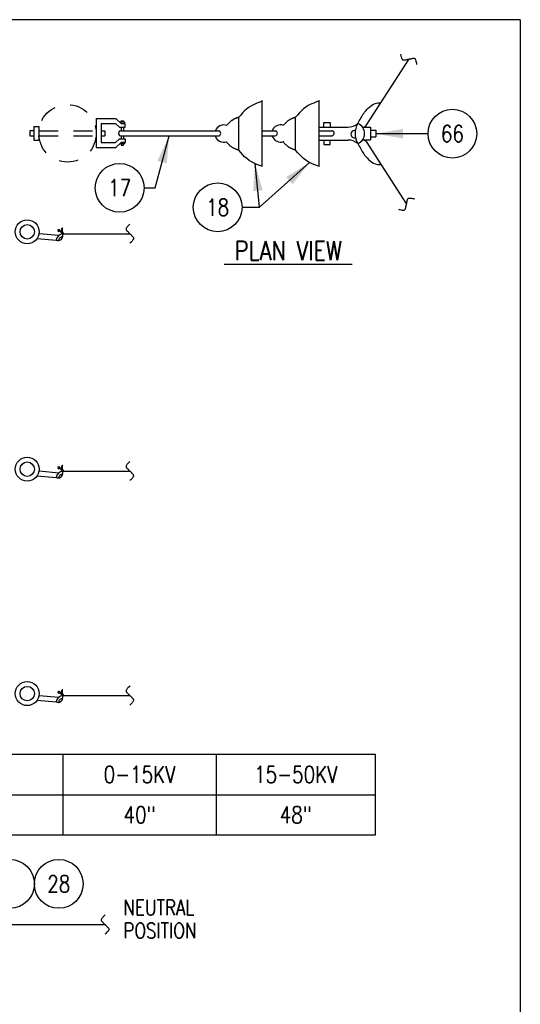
# Model space of a CAD drawing. Extents: x 0 to 7.1, y 0 to 9.85.
# Tile 3 of 3: x 3.84 to 7.1, y 3.43 to 9.85. Entities that reach past the tile are written whole.
import ezdxf
from ezdxf.enums import TextEntityAlignment as Align

# ---------------------------------------------------------------- set-up
doc = ezdxf.new("R2010")
doc.units = 0
doc.header["$MEASUREMENT"] = 0
doc.linetypes.add('HIDDEN2', pattern=[0.1875, 0.125, -0.0625])
doc.layers.get('0').update_dxf_attribs({"color": 2, "linetype": 'CONTINUOUS'})
doc.layers.add('E-DETL', color=2, linetype='CONTINUOUS')
doc.layers.add('E-DETL-TEXT', color=3, linetype='CONTINUOUS')
doc.styles.add('ROMANS', font='ROMANS.SHX', dxfattribs={"width": 0.8})

# ---------------------------------------------------------------- blocks, each defined once
blk = doc.blocks.new('BREAK')
blk.add_lwpolyline([(0, 0.0625), (-0.0055, 0.057), (-0.0103, 0.0521), (-0.0144, 0.0479), (-0.0177, 0.0441), (-0.0205, 0.0408), (-0.0225, 0.0378), (-0.0239, 0.0351), (-0.0247, 0.0326), (-0.0249, 0.0302), (-0.0246, 0.0279), (-0.0238, 0.0257), (-0.0226, 0.0236), (-0.0211, 0.0216), (-0.0194, 0.0196), (-0.0176, 0.0176), (-0.0156, 0.0156), (-0.0137, 0.0137), (-0.0117, 0.0117), (-0.0098, 0.0098), (-0.0078, 0.0078), (-0.0059, 0.0059), (-0.0039, 0.0039), (-0.002, 0.002), (0, 0), (0.002, -0.002), (0.0039, -0.0039), (0.0059, -0.0059), (0.0078, -0.0078), (0.0098, -0.0098), (0.0117, -0.0117), (0.0137, -0.0137), (0.0156, -0.0156), (0.0176, -0.0176), (0.0194, -0.0196), (0.0211, -0.0216), (0.0226, -0.0236), (0.0238, -0.0257), (0.0246, -0.0279), (0.0249, -0.0302), (0.0247, -0.0326), (0.0239, -0.0351), (0.0225, -0.0378), (0.0205, -0.0408), (0.0177, -0.0441), (0.0144, -0.0479), (0.0103, -0.0521), (0.0055, -0.057), (0, -0.0625)])

msp = doc.modelspace()

# ---------------------------------------------------------------- linework, layer by layer
at = {"layer": 'E-DETL'}
for p, q in [((7.1036, 9.8484), (0, 9.8484)), ((7.1036, 9.8484), (7.1036, 0)), ((6.0974, 9.1582), (6.3768, 9.5897)), ((6.1564, 9.3028), (6.1661, 9.3053)), ((6.1661, 9.3053), (6.1753, 9.3064)), ((6.1753, 9.3064), (6.1844, 9.3066)), ((6.1844, 9.3066), (6.1933, 9.3063)), ((6.0821, 9.2378), (6.0882, 9.2461)), ((6.0882, 9.2461), (6.0954, 9.255)), ((6.0954, 9.255), (6.1042, 9.2646)), ((6.1042, 9.2646), (6.1141, 9.2743)), ((6.1141, 9.2743), (6.1247, 9.2837)), ((6.1247, 9.2837), (6.1356, 9.2919)), ((6.1356, 9.2919), (6.1462, 9.2984)), ((6.1462, 9.2984), (6.1564, 9.3028)), ((6.0433, 9.1713), (6.0483, 9.1801)), ((6.0483, 9.1801), (6.0534, 9.1889)), ((6.0534, 9.1889), (6.0583, 9.1975)), ((6.0583, 9.1975), (6.0631, 9.2059)), ((6.0631, 9.2059), (6.0677, 9.2141)), ((6.0677, 9.2141), (6.0722, 9.222)), ((6.0722, 9.222), (6.0769, 9.2298)), ((6.0769, 9.2298), (6.0821, 9.2378)), ((6.0974, 9.0544), (6.3613, 8.6469)), ((6.0433, 9.0408), (6.0483, 9.032)), ((6.0483, 9.032), (6.0534, 9.0232)), ((6.0534, 9.0232), (6.0583, 9.0146)), ((6.0583, 9.0146), (6.0631, 9.0061)), ((6.0631, 9.0061), (6.0677, 8.998)), ((6.0677, 8.998), (6.0722, 8.9901)), ((6.0722, 8.9901), (6.0769, 8.9822)), ((6.0769, 8.9822), (6.0821, 8.9743)), ((6.0821, 8.9743), (6.0882, 8.966)), ((6.0882, 8.966), (6.0954, 8.9571)), ((6.0954, 8.9571), (6.1042, 8.9475)), ((6.1042, 8.9475), (6.1141, 8.9377)), ((6.1141, 8.9377), (6.1247, 8.9284)), ((6.1247, 8.9284), (6.1356, 8.9202)), ((6.1356, 8.9202), (6.1462, 8.9137)), ((6.1462, 8.9137), (6.1564, 8.9093)), ((6.1564, 8.9093), (6.1661, 8.9068)), ((6.1661, 8.9068), (6.1753, 8.9057)), ((6.1753, 8.9057), (6.1844, 8.9055)), ((6.1844, 8.9055), (6.1933, 8.9058)), ((4.1189, 8.4537), (4.5568, 8.4537)), ((4.1189, 6.9069), (4.5568, 6.9069)), ((4.1189, 5.4444), (4.5568, 5.4444)), ((2.7252, 5.0622), (6.1584, 5.0622)), ((4.1206, 5.0622), (4.1206, 4.5368)), ((5.1206, 5.0622), (5.1206, 4.5368)), ((6.1584, 4.5368), (6.1584, 5.0622)), ((2.7252, 4.7977), (6.1584, 4.7977)), ((2.7252, 4.5368), (6.1584, 4.5368)), ((3.3087, 3.951), (4.3952, 3.951))]:
    msp.add_line(p, q, dxfattribs=at)
at = {"layer": 'E-DETL', "color": 4}
for p, q in [((5.3856, 9.3046), (5.3676, 9.2967)), ((5.4041, 9.312), (5.3856, 9.3046)), ((5.4229, 9.319), (5.4041, 9.312)), ((5.4206, 8.8918), (5.4206, 9.3161)), ((5.7558, 9.3051), (5.7378, 9.2972)), ((5.7743, 9.3124), (5.7558, 9.3051)), ((5.7931, 9.3195), (5.7743, 9.3124)), ((5.7908, 8.8922), (5.7908, 9.3166)), ((5.2923, 9.2405), (5.2797, 9.2264)), ((5.3054, 9.2539), (5.2923, 9.2405)), ((5.3192, 9.2665), (5.3054, 9.2539)), ((5.3342, 9.2779), (5.3192, 9.2665)), ((5.3503, 9.2879), (5.3342, 9.2779)), ((5.3676, 9.2967), (5.3503, 9.2879)), ((5.6625, 9.2409), (5.6499, 9.2269)), ((5.6756, 9.2544), (5.6625, 9.2409)), ((5.6894, 9.267), (5.6756, 9.2544)), ((5.7044, 9.2784), (5.6894, 9.267)), ((5.7205, 9.2884), (5.7044, 9.2784)), ((5.7378, 9.2972), (5.7205, 9.2884)), ((4.3375, 9.2036), (4.3375, 9.0161)), ((4.3375, 9.2036), (4.4644, 9.2036)), ((4.4644, 9.2036), (4.4999, 9.1712)), ((4.5226, 9.1799), (4.4952, 9.1799)), ((4.4952, 9.1799), (4.4952, 9.1754)), ((4.5007, 9.1799), (4.5007, 9.1883)), ((4.5007, 9.1883), (4.5146, 9.1883)), ((4.5146, 9.1883), (4.5146, 9.1799)), ((4.5226, 9.1799), (4.5226, 9.1705)), ((5.2036, 9.1762), (5.2014, 9.1739)), ((5.206, 9.1785), (5.2036, 9.1762)), ((5.2083, 9.1808), (5.206, 9.1785)), ((5.2107, 9.1829), (5.2083, 9.1808)), ((5.2132, 9.185), (5.2107, 9.1829)), ((5.2156, 9.1869), (5.2132, 9.185)), ((5.2181, 9.1888), (5.2156, 9.1869)), ((5.2206, 9.1906), (5.2181, 9.1888)), ((5.2231, 9.1923), (5.2206, 9.1906)), ((5.2255, 9.1938), (5.2231, 9.1923)), ((5.228, 9.1953), (5.2255, 9.1938)), ((5.2304, 9.1967), (5.228, 9.1953)), ((5.2329, 9.198), (5.2304, 9.1967)), ((5.2352, 9.1993), (5.2329, 9.198)), ((5.2376, 9.2005), (5.2352, 9.1993)), ((5.2399, 9.2016), (5.2376, 9.2005)), ((5.2422, 9.2026), (5.2399, 9.2016)), ((5.2445, 9.2036), (5.2422, 9.2026)), ((5.2467, 9.2046), (5.2445, 9.2036)), ((5.2488, 9.2055), (5.2467, 9.2046)), ((5.251, 9.2063), (5.2488, 9.2055)), ((5.2531, 9.2072), (5.251, 9.2063)), ((5.2552, 9.2079), (5.2531, 9.2072)), ((5.2573, 9.2087), (5.2552, 9.2079)), ((5.2593, 9.2094), (5.2573, 9.2087)), ((5.2614, 9.2101), (5.2593, 9.2094)), ((5.2634, 9.2108), (5.2614, 9.2101)), ((5.2654, 9.2114), (5.2634, 9.2108)), ((5.2674, 9.2121), (5.2654, 9.2114)), ((5.2797, 9.2264), (5.2674, 9.2121)), ((5.2674, 8.9976), (5.2674, 9.2107)), ((5.5738, 9.1767), (5.5716, 9.1744)), ((5.5762, 9.179), (5.5738, 9.1767)), ((5.5785, 9.1812), (5.5762, 9.179)), ((5.5809, 9.1834), (5.5785, 9.1812)), ((5.5834, 9.1854), (5.5809, 9.1834)), ((5.5858, 9.1874), (5.5834, 9.1854)), ((5.5883, 9.1893), (5.5858, 9.1874)), ((5.5908, 9.1911), (5.5883, 9.1893)), ((5.5933, 9.1927), (5.5908, 9.1911)), ((5.5957, 9.1943), (5.5933, 9.1927)), ((5.5982, 9.1958), (5.5957, 9.1943)), ((5.6006, 9.1972), (5.5982, 9.1958)), ((5.6031, 9.1985), (5.6006, 9.1972)), ((5.6055, 9.1997), (5.6031, 9.1985)), ((5.6078, 9.2009), (5.6055, 9.1997)), ((5.6101, 9.202), (5.6078, 9.2009)), ((5.6124, 9.2031), (5.6101, 9.202)), ((5.6147, 9.2041), (5.6124, 9.2031)), ((5.6169, 9.2051), (5.6147, 9.2041)), ((5.6191, 9.2059), (5.6169, 9.2051)), ((5.6212, 9.2068), (5.6191, 9.2059)), ((5.6233, 9.2076), (5.6212, 9.2068)), ((5.6254, 9.2084), (5.6233, 9.2076)), ((5.6275, 9.2091), (5.6254, 9.2084)), ((5.6295, 9.2098), (5.6275, 9.2091)), ((5.6316, 9.2105), (5.6295, 9.2098)), ((5.6336, 9.2112), (5.6316, 9.2105)), ((5.6356, 9.2119), (5.6336, 9.2112)), ((5.6376, 9.2125), (5.6356, 9.2119)), ((5.6499, 9.2269), (5.6376, 9.2125)), ((5.6376, 8.998), (5.6376, 9.2111)), ((5.8212, 9.1492), (5.8212, 9.1787)), ((5.8212, 9.1787), (5.8626, 9.1787)), ((5.8626, 9.1787), (5.8626, 9.1492)), ((3.9316, 9.1234), (3.9043, 9.1234)), ((3.9043, 9.1234), (3.9043, 9.0921)), ((3.9316, 9.1523), (3.9316, 9.0636)), ((3.9316, 9.1523), (3.9628, 9.1523)), ((3.9628, 9.1523), (3.9628, 9.0636)), ((4.3688, 9.1723), (4.3688, 9.0473)), ((4.3688, 9.1723), (4.4625, 9.1723)), ((4.3688, 9.1234), (4.3944, 9.1234)), ((4.3944, 9.1234), (4.3944, 9.0921)), ((4.4625, 9.1723), (4.4891, 9.1481)), ((4.4891, 9.1481), (4.5257, 9.1481)), ((4.4983, 9.1234), (5.1387, 9.1234)), ((4.5257, 9.1705), (4.5006, 9.1705)), ((4.5007, 9.1481), (4.5007, 9.1234)), ((4.5146, 9.1481), (4.5146, 9.1234)), ((4.5257, 9.1481), (4.5257, 9.1705)), ((5.1914, 9.1624), (5.1897, 9.1603)), ((5.1932, 9.1646), (5.1914, 9.1624)), ((5.1951, 9.1669), (5.1932, 9.1646)), ((5.1971, 9.1692), (5.1951, 9.1669)), ((5.1992, 9.1716), (5.1971, 9.1692)), ((5.2014, 9.1739), (5.1992, 9.1716)), ((5.4206, 9.1234), (5.5099, 9.1234)), ((5.5616, 9.1628), (5.5599, 9.1607)), ((5.5634, 9.1651), (5.5616, 9.1628)), ((5.5653, 9.1674), (5.5634, 9.1651)), ((5.5673, 9.1697), (5.5653, 9.1674)), ((5.5694, 9.172), (5.5673, 9.1697)), ((5.5716, 9.1744), (5.5694, 9.172)), ((5.7908, 9.1479), (5.9783, 9.1479)), ((5.7908, 9.1239), (5.8801, 9.1239)), ((6.074, 9.1477), (6.1254, 9.1477)), ((6.1254, 9.1477), (6.1254, 9.0648)), ((6.1254, 9.1276), (6.1604, 9.1276)), ((6.1604, 9.1276), (6.1604, 9.0849)), ((3.9043, 9.0921), (3.9316, 9.0921)), ((3.9316, 9.0636), (3.9678, 9.0636)), ((4.3688, 9.0921), (4.3944, 9.0921)), ((4.3688, 9.0473), (4.4625, 9.0473)), ((4.4625, 9.0473), (4.4891, 9.0715)), ((4.4644, 9.0161), (4.4999, 9.0485)), ((4.4891, 9.0715), (4.5257, 9.0715)), ((4.4983, 9.0921), (5.1387, 9.0921)), ((4.5257, 9.0491), (4.5006, 9.0491)), ((4.5007, 9.0921), (4.5007, 9.0715)), ((4.5146, 9.0921), (4.5146, 9.0715)), ((4.5231, 9.0398), (4.5231, 9.0491)), ((4.5257, 9.0715), (4.5257, 9.0491)), ((5.1884, 9.051), (5.187, 9.053)), ((5.1901, 9.0489), (5.1884, 9.051)), ((5.1919, 9.0466), (5.1901, 9.0489)), ((5.4206, 9.0921), (5.5075, 9.0921)), ((5.5586, 9.0515), (5.5572, 9.0535)), ((5.5603, 9.0494), (5.5586, 9.0515)), ((5.5621, 9.0471), (5.5603, 9.0494)), ((5.7908, 9.0926), (5.8777, 9.0926)), ((5.7908, 9.0641), (5.9783, 9.0641)), ((5.8212, 9.0641), (5.8212, 9.0347)), ((5.8626, 9.0347), (5.8626, 9.0641)), ((6.0742, 9.0648), (6.1256, 9.0648)), ((6.1254, 9.0849), (6.1604, 9.0849)), ((4.3375, 9.0161), (4.4644, 9.0161)), ((4.4957, 9.0398), (4.4957, 9.0442)), ((4.5231, 9.0398), (4.4957, 9.0398)), ((4.5012, 9.0398), (4.5012, 9.0313)), ((4.5012, 9.0313), (4.5151, 9.0313)), ((4.5151, 9.0313), (4.5151, 9.0398)), ((5.1938, 9.0443), (5.1919, 9.0466)), ((5.1959, 9.0418), (5.1938, 9.0443)), ((5.198, 9.0394), (5.1959, 9.0418)), ((5.2003, 9.0369), (5.198, 9.0394)), ((5.2026, 9.0345), (5.2003, 9.0369)), ((5.205, 9.032), (5.2026, 9.0345)), ((5.2075, 9.0297), (5.205, 9.032)), ((5.21, 9.0274), (5.2075, 9.0297)), ((5.2126, 9.0252), (5.21, 9.0274)), ((5.2152, 9.0231), (5.2126, 9.0252)), ((5.2178, 9.0211), (5.2152, 9.0231)), ((5.2204, 9.0192), (5.2178, 9.0211)), ((5.223, 9.0174), (5.2204, 9.0192)), ((5.2256, 9.0158), (5.223, 9.0174)), ((5.2282, 9.0142), (5.2256, 9.0158)), ((5.2308, 9.0127), (5.2282, 9.0142)), ((5.2333, 9.0114), (5.2308, 9.0127)), ((5.2358, 9.0101), (5.2333, 9.0114)), ((5.2383, 9.0088), (5.2358, 9.0101)), ((5.2407, 9.0077), (5.2383, 9.0088)), ((5.2431, 9.0066), (5.2407, 9.0077)), ((5.2455, 9.0056), (5.2431, 9.0066)), ((5.2478, 9.0046), (5.2455, 9.0056)), ((5.2501, 9.0037), (5.2478, 9.0046)), ((5.2523, 9.0028), (5.2501, 9.0037)), ((5.2545, 9.002), (5.2523, 9.0028)), ((5.2567, 9.0012), (5.2545, 9.002)), ((5.2589, 9.0004), (5.2567, 9.0012)), ((5.261, 8.9997), (5.2589, 9.0004)), ((5.2632, 8.999), (5.261, 8.9997)), ((5.2653, 8.9983), (5.2632, 8.999)), ((5.2674, 8.9976), (5.2653, 8.9983)), ((5.2797, 8.9832), (5.2674, 8.9976)), ((5.2923, 8.9692), (5.2797, 8.9832)), ((5.564, 9.0447), (5.5621, 9.0471)), ((5.5661, 9.0423), (5.564, 9.0447)), ((5.5682, 9.0398), (5.5661, 9.0423)), ((5.5705, 9.0374), (5.5682, 9.0398)), ((5.5728, 9.0349), (5.5705, 9.0374)), ((5.5752, 9.0325), (5.5728, 9.0349)), ((5.5777, 9.0301), (5.5752, 9.0325)), ((5.5802, 9.0278), (5.5777, 9.0301)), ((5.5828, 9.0256), (5.5802, 9.0278)), ((5.5854, 9.0235), (5.5828, 9.0256)), ((5.588, 9.0215), (5.5854, 9.0235)), ((5.5906, 9.0196), (5.588, 9.0215)), ((5.5932, 9.0179), (5.5906, 9.0196)), ((5.5958, 9.0162), (5.5932, 9.0179)), ((5.5984, 9.0147), (5.5958, 9.0162)), ((5.601, 9.0132), (5.5984, 9.0147)), ((5.6035, 9.0118), (5.601, 9.0132)), ((5.606, 9.0105), (5.6035, 9.0118)), ((5.6085, 9.0093), (5.606, 9.0105)), ((5.6109, 9.0082), (5.6085, 9.0093)), ((5.6133, 9.0071), (5.6109, 9.0082)), ((5.6157, 9.006), (5.6133, 9.0071)), ((5.618, 9.0051), (5.6157, 9.006)), ((5.6203, 9.0041), (5.618, 9.0051)), ((5.6225, 9.0033), (5.6203, 9.0041)), ((5.6247, 9.0024), (5.6225, 9.0033)), ((5.6269, 9.0017), (5.6247, 9.0024)), ((5.6291, 9.0009), (5.6269, 9.0017)), ((5.6312, 9.0002), (5.6291, 9.0009)), ((5.6334, 8.9994), (5.6312, 9.0002)), ((5.6355, 8.9987), (5.6334, 8.9994)), ((5.6376, 8.998), (5.6355, 8.9987)), ((5.6499, 8.9837), (5.6376, 8.998)), ((5.6625, 8.9696), (5.6499, 8.9837)), ((5.8212, 9.0347), (5.8626, 9.0347)), ((5.3054, 8.9557), (5.2923, 8.9692)), ((5.3192, 8.9432), (5.3054, 8.9557)), ((5.3342, 8.9318), (5.3192, 8.9432)), ((5.3503, 8.9218), (5.3342, 8.9318)), ((5.3676, 8.913), (5.3503, 8.9218)), ((5.6756, 8.9562), (5.6625, 8.9696)), ((5.6894, 8.9436), (5.6756, 8.9562)), ((5.7044, 8.9322), (5.6894, 8.9436)), ((5.7205, 8.9222), (5.7044, 8.9322)), ((5.7378, 8.9134), (5.7205, 8.9222)), ((5.3856, 8.905), (5.3676, 8.913)), ((5.4041, 8.8977), (5.3856, 8.905)), ((5.4229, 8.8907), (5.4041, 8.8977)), ((5.7558, 8.9055), (5.7378, 8.9134)), ((5.7743, 8.8981), (5.7558, 8.9055)), ((5.7931, 8.8911), (5.7743, 8.8981)), ((4.0905, 8.483), (4.0865, 8.4784)), ((4.0865, 8.4784), (4.0902, 8.4752)), ((4.0959, 8.4818), (4.0879, 8.4725)), ((4.0879, 8.4725), (4.0939, 8.4673)), ((4.0905, 8.483), (4.0942, 8.4798)), ((4.1019, 8.4765), (4.0939, 8.4673)), ((4.0959, 8.4818), (4.1019, 8.4765)), ((4.1189, 8.4537), (4.0979, 8.4719)), ((4.1094, 8.4721), (4.1093, 8.469)), ((4.1096, 8.4751), (4.1094, 8.4721)), ((4.1099, 8.478), (4.1096, 8.4751)), ((4.1104, 8.4806), (4.1099, 8.478)), ((4.1111, 8.483), (4.1104, 8.4806)), ((4.1118, 8.4851), (4.1111, 8.483)), ((4.1127, 8.4868), (4.1118, 8.4851)), ((4.1138, 8.4882), (4.1127, 8.4868)), ((4.1149, 8.4892), (4.1138, 8.4882)), ((4.1162, 8.49), (4.1149, 8.4892)), ((4.1175, 8.4907), (4.1162, 8.49)), ((4.1165, 8.4795), (4.1166, 8.4823)), ((4.1165, 8.4765), (4.1165, 8.4795)), ((4.1166, 8.4736), (4.1165, 8.4765)), ((4.1166, 8.4823), (4.1169, 8.4848)), ((4.1169, 8.471), (4.1166, 8.4736)), ((4.1169, 8.4848), (4.1172, 8.4867)), ((4.1174, 8.4688), (4.1169, 8.471)), ((4.1172, 8.4867), (4.1175, 8.4883)), ((4.1188, 8.4912), (4.1175, 8.4907)), ((4.1175, 8.4883), (4.1179, 8.4894)), ((4.1179, 8.4894), (4.1183, 8.4904)), ((4.1183, 8.4904), (4.1188, 8.4912)), ((3.952, 8.4223), (4.0765, 8.4114)), ((3.9647, 8.4545), (4.0944, 8.4432)), ((4.1093, 8.469), (4.1095, 8.466)), ((4.1095, 8.466), (4.11, 8.4633)), ((4.11, 8.4633), (4.1108, 8.4608)), ((4.1108, 8.4608), (4.112, 8.4589)), ((4.112, 8.4589), (4.1135, 8.4572)), ((4.1135, 8.4572), (4.1152, 8.4559)), ((4.1152, 8.4559), (4.117, 8.4548)), ((4.117, 8.4548), (4.1189, 8.4537)), ((4.118, 8.467), (4.1174, 8.4688)), ((4.1187, 8.4654), (4.118, 8.467)), ((4.1195, 8.464), (4.1187, 8.4654)), ((4.1189, 8.4378), (4.1189, 8.4537)), ((4.1204, 8.4626), (4.1195, 8.464)), ((4.1213, 8.4611), (4.1204, 8.4626)), ((4.1222, 8.4596), (4.1213, 8.4611)), ((4.1231, 8.458), (4.1222, 8.4596)), ((4.1241, 8.4564), (4.1231, 8.458)), ((4.1251, 8.4548), (4.1241, 8.4564)), ((4.0905, 6.9361), (4.0865, 6.9315)), ((4.0865, 6.9315), (4.0902, 6.9283)), ((4.0959, 6.9349), (4.0879, 6.9257)), ((4.0905, 6.9361), (4.0942, 6.9329)), ((4.0959, 6.9349), (4.1019, 6.9297)), ((4.1099, 6.9311), (4.1096, 6.9282)), ((4.1104, 6.9337), (4.1099, 6.9311)), ((4.1111, 6.9361), (4.1104, 6.9337)), ((4.1118, 6.9382), (4.1111, 6.9361)), ((4.1127, 6.9399), (4.1118, 6.9382)), ((4.1138, 6.9413), (4.1127, 6.9399)), ((4.1149, 6.9423), (4.1138, 6.9413)), ((4.1162, 6.9432), (4.1149, 6.9423)), ((4.1175, 6.9438), (4.1162, 6.9432)), ((4.1165, 6.9326), (4.1166, 6.9354)), ((4.1165, 6.9297), (4.1165, 6.9326)), ((4.1166, 6.9354), (4.1169, 6.9379)), ((4.1169, 6.9379), (4.1172, 6.9399)), ((4.1172, 6.9399), (4.1175, 6.9414)), ((4.1188, 6.9444), (4.1175, 6.9438)), ((4.1175, 6.9414), (4.1179, 6.9426)), ((4.1179, 6.9426), (4.1183, 6.9435)), ((4.1183, 6.9435), (4.1188, 6.9444)), ((3.952, 6.8754), (4.0765, 6.8645)), ((3.9647, 6.9076), (4.0944, 6.8963)), ((4.0879, 6.9257), (4.0939, 6.9204)), ((4.1019, 6.9297), (4.0939, 6.9204)), ((4.1189, 6.9069), (4.0979, 6.925)), ((4.1094, 6.9252), (4.1093, 6.9221)), ((4.1093, 6.9221), (4.1095, 6.9191)), ((4.1096, 6.9282), (4.1094, 6.9252)), ((4.1095, 6.9191), (4.11, 6.9164)), ((4.11, 6.9164), (4.1108, 6.914)), ((4.1108, 6.914), (4.112, 6.912)), ((4.112, 6.912), (4.1135, 6.9104)), ((4.1135, 6.9104), (4.1152, 6.909)), ((4.1152, 6.909), (4.117, 6.9079)), ((4.1166, 6.9268), (4.1165, 6.9297)), ((4.1169, 6.9241), (4.1166, 6.9268)), ((4.1174, 6.9219), (4.1169, 6.9241)), ((4.117, 6.9079), (4.1189, 6.9069)), ((4.118, 6.9201), (4.1174, 6.9219)), ((4.1187, 6.9185), (4.118, 6.9201)), ((4.1195, 6.9171), (4.1187, 6.9185)), ((4.1189, 6.8909), (4.1189, 6.9069)), ((4.1204, 6.9157), (4.1195, 6.9171)), ((4.1213, 6.9142), (4.1204, 6.9157)), ((4.1222, 6.9127), (4.1213, 6.9142)), ((4.1231, 6.9111), (4.1222, 6.9127)), ((4.1241, 6.9095), (4.1231, 6.9111)), ((4.1251, 6.9079), (4.1241, 6.9095)), ((4.0905, 5.4736), (4.0865, 5.469)), ((4.0865, 5.469), (4.0902, 5.4658)), ((4.0959, 5.4724), (4.0879, 5.4632)), ((4.0879, 5.4632), (4.0939, 5.4579)), ((4.0905, 5.4736), (4.0942, 5.4704)), ((4.1019, 5.4672), (4.0939, 5.4579)), ((4.0959, 5.4724), (4.1019, 5.4672)), ((4.1189, 5.4444), (4.0979, 5.4625)), ((4.1094, 5.4627), (4.1093, 5.4596)), ((4.1093, 5.4596), (4.1095, 5.4566)), ((4.1096, 5.4657), (4.1094, 5.4627)), ((4.1095, 5.4566), (4.11, 5.4539)), ((4.1099, 5.4686), (4.1096, 5.4657)), ((4.1104, 5.4712), (4.1099, 5.4686)), ((4.1111, 5.4736), (4.1104, 5.4712)), ((4.1118, 5.4757), (4.1111, 5.4736)), ((4.1127, 5.4775), (4.1118, 5.4757)), ((4.1138, 5.4788), (4.1127, 5.4775)), ((4.1149, 5.4798), (4.1138, 5.4788)), ((4.1162, 5.4807), (4.1149, 5.4798)), ((4.1175, 5.4813), (4.1162, 5.4807)), ((4.1165, 5.4701), (4.1166, 5.4729)), ((4.1165, 5.4672), (4.1165, 5.4701)), ((4.1166, 5.4643), (4.1165, 5.4672)), ((4.1166, 5.4729), (4.1169, 5.4754)), ((4.1169, 5.4616), (4.1166, 5.4643)), ((4.1169, 5.4754), (4.1172, 5.4774)), ((4.1174, 5.4594), (4.1169, 5.4616)), ((4.1172, 5.4774), (4.1175, 5.4789)), ((4.118, 5.4576), (4.1174, 5.4594)), ((4.1188, 5.4819), (4.1175, 5.4813)), ((4.1175, 5.4789), (4.1179, 5.4801)), ((4.1179, 5.4801), (4.1183, 5.481)), ((4.1187, 5.456), (4.118, 5.4576)), ((4.1183, 5.481), (4.1188, 5.4819)), ((4.1195, 5.4546), (4.1187, 5.456)), ((4.1204, 5.4532), (4.1195, 5.4546)), ((3.952, 5.4129), (4.0765, 5.402)), ((3.9647, 5.4451), (4.0944, 5.4338)), ((4.11, 5.4539), (4.1108, 5.4515)), ((4.1108, 5.4515), (4.112, 5.4495)), ((4.112, 5.4495), (4.1135, 5.4479)), ((4.1135, 5.4479), (4.1152, 5.4465)), ((4.1152, 5.4465), (4.117, 5.4454)), ((4.117, 5.4454), (4.1189, 5.4444)), ((4.1189, 5.4284), (4.1189, 5.4444)), ((4.1213, 5.4517), (4.1204, 5.4532)), ((4.1222, 5.4502), (4.1213, 5.4517)), ((4.1231, 5.4486), (4.1222, 5.4502)), ((4.1241, 5.447), (4.1231, 5.4486)), ((4.1251, 5.4454), (4.1241, 5.447))]:
    msp.add_line(p, q, dxfattribs=at)
at = {"layer": 'E-DETL', "color": 4, "linetype": 'HIDDEN2'}
for p, q in [((3.9632, 9.1234), (4.3375, 9.1234)), ((3.9632, 9.0921), (4.3375, 9.0921))]:
    msp.add_line(p, q, dxfattribs=at)
at = {"layer": 'E-DETL', "linetype": 'HIDDEN2'}
msp.add_circle((4.1501, 9.1078), 0.1875, dxfattribs=at)
at = {"layer": 'E-DETL', "color": 4}
for centre, radius in [((3.8874, 8.4661), 0.0781), ((3.8874, 8.4661), 0.0469), ((3.8874, 6.9192), 0.0781), ((3.8874, 6.9192), 0.0469), ((3.8874, 5.4567), 0.0781), ((3.8874, 5.4567), 0.0469)]:
    msp.add_circle(centre, radius, dxfattribs=at)
for centre, radius, start, end in [((4.4977, 9.1078), 0.0156, 87.88175, 272.11795), ((5.1688, 9.1063), 0.0563, 68.29546, 162.28941), ((5.1323, 9.1078), 0.0169, 291.83932, 67.84875), ((5.539, 9.1068), 0.0563, 68.29546, 162.28941), ((5.5025, 9.1082), 0.0169, 291.83932, 67.84875), ((5.8727, 9.1087), 0.0169, 291.83932, 67.84875), ((5.9771, 9.2535), 0.1055, 270.69022, 308.86706), ((6.023, 9.1032), 0.024, 80.26014, 280.112), ((6.0173, 9.106), 0.0702, 291.70844, 68.29098), ((5.1688, 9.1063), 0.0563, 199.67117, 289.82559), ((5.539, 9.1068), 0.0563, 199.67117, 289.82559), ((5.9771, 8.9586), 0.1055, 51.13265, 89.30949), ((4.1256, 8.4046), 0.0496, 97.7675, 172.13649), ((4.0882, 8.4398), 0.0308, 247.50519, 356.24054), ((4.1153, 8.4102), 0.0225, 82.82196, 182.01372), ((4.1256, 6.8577), 0.0496, 97.76743, 172.13643), ((4.0882, 6.8929), 0.0307, 247.506, 356.2406), ((4.1153, 6.8633), 0.0225, 82.82301, 182.01611), ((4.1256, 5.3952), 0.0496, 97.76743, 172.13649), ((4.0882, 5.4304), 0.0308, 247.50519, 356.24054), ((4.1153, 5.4008), 0.0225, 82.82181, 182.01616)]:
    msp.add_arc(centre, radius, start, end, dxfattribs=at)
at = {"layer": 'E-DETL'}
for centre, radius, start, end in [((6.1549, 9.106), 0.1293, 149.69525, 210.30444), ((6.0738, 9.1795), 0.0318, 270.2612, 317.88687), ((6.0738, 9.0331), 0.0318, 42.11284, 89.73852)]:
    msp.add_arc(centre, radius, start, end, dxfattribs=at)
at = {"layer": 'E-DETL-TEXT'}
for p, q in [((4.7226, 8.7526), (4.8131, 9.0921)), ((6.5017, 9.1056), (6.1604, 9.1056)), ((5.4031, 8.6256), (5.3734, 8.9104)), ((5.4031, 8.6256), (5.7292, 8.9178)), ((4.6491, 8.7526), (4.7226, 8.7526)), ((5.2886, 8.6256), (5.4031, 8.6256))]:
    msp.add_line(p, q, dxfattribs=at)
for centre in [(6.6607, 9.1056), (4.4901, 8.7526), (5.1296, 8.6256), (3.7752, 4.2168), (4.0932, 4.2168)]:
    msp.add_circle(centre, 0.159, dxfattribs=at)
for points in [[(6.3377, 9.0743), (6.1604, 9.1056), (6.3377, 9.1368)], [(4.7372, 8.9289), (4.8131, 9.0921), (4.7976, 8.9128)], [(5.3607, 8.7308), (5.3734, 8.9104), (5.4229, 8.7373)], [(5.5763, 8.8228), (5.7292, 8.9178), (5.618, 8.7762)]]:
    msp.add_solid(points, dxfattribs=at)

# ---------------------------------------------------------------- block references
at = {"layer": 'E-DETL'}
for p, rotation in [((6.3768, 9.5897), 237.0745026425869), ((6.3613, 8.6469), 122.925444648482)]:
    msp.add_blockref('BREAK', p, dxfattribs=dict(at, rotation=rotation))
for p in [(4.5568, 8.4537), (4.5568, 6.9069), (4.5568, 5.4444), (4.3952, 3.951)]:
    msp.add_blockref('BREAK', p, dxfattribs=at)

# ---------------------------------------------------------------- texts
at = {"layer": 'E-DETL-TEXT', "style": 'ROMANS', "width": 0.8}
for s, p in [('66', (6.6607, 9.1056)), ('17', (4.4901, 8.7526)), ('18', (5.1296, 8.6256)), ('0-15KV', (4.6206, 4.9299)), ('15-50KV', (5.6395, 4.9299)), ('40"', (4.6206, 4.6672)), ('48"', (5.6395, 4.6672)), ('28', (4.0932, 4.2168))]:
    msp.add_text(s, height=0.10938, dxfattribs=at).set_placement(p, align=Align.MIDDLE)
for s, height, p in [('%%U PLAN VIEW ', 0.125, (5.1717, 8.281)), ('NEUTRAL', 0.1, (4.5149, 4.012)), ('POSITION', 0.1, (4.5149, 3.862))]:
    msp.add_text(s, height=height, dxfattribs=at).set_placement(p)

doc.saveas('drawing.dxf')
